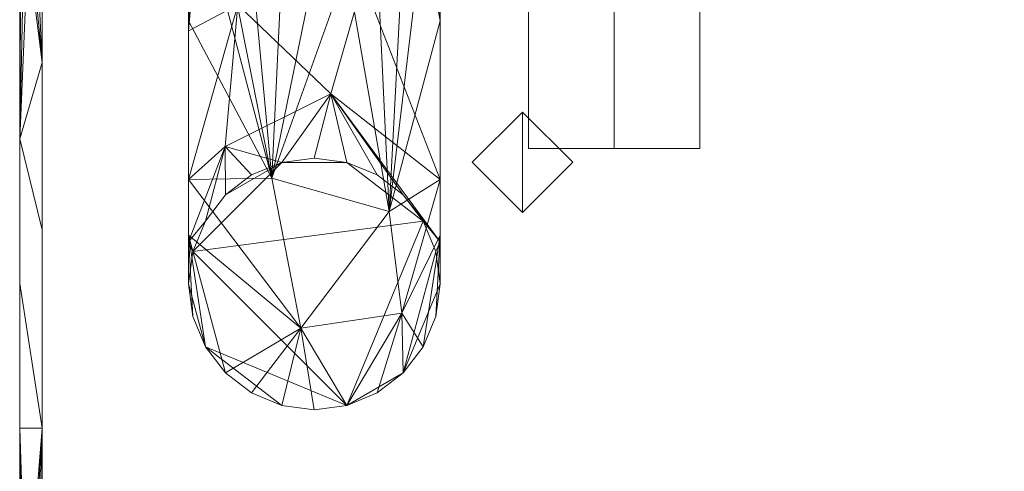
# Model space of a CAD drawing. Header units: millimetres. Extents: x -22 to 71, y -143 to 46.
# Tile 11 of 13: x -22 to 21, y 0 to 20. Entities that reach past the tile are written whole.
import ezdxf

# ---------------------------------------------------------------- set-up
doc = ezdxf.new("R2010")
doc.units = ezdxf.units.MM
doc.layers.add('M-520-M_DRAINAGE_FW', color=2, linetype='Continuous', lineweight=30)

# ---------------------------------------------------------------- blocks, each defined once
blk = doc.blocks.new('FFAS1305-101500BF0 - Acacia Evolution High Spout Basin Mixer with Pop-up Drain-3522-3D View 1')
at = {"layer": 'M-520-M_DRAINAGE_FW', "lineweight": 9}
mesh = blk.add_polyface(dxfattribs=at)
corners = [(0.25, 13.923, 18.307), (4, 13.923, 20), (4, 42.496, 20), (0.25, 42.496, 18.307)]
mesh.append_faces([[corners[k] for k in face] for face in [(3, 0, 1, 2)]])
mesh = blk.add_polyface(dxfattribs=at)
corners = [(0.25, 13.923, 11.693), (0.25, 13.923, 18.307), (0.25, 42.496, 18.307), (0.25, 42.496, 11.693)]
mesh.append_faces([[corners[k] for k in face] for face in [(0, 1, 2, 3)]])
mesh = blk.add_polyface(dxfattribs=at)
corners = [(4, 13.923, 10), (0.25, 13.923, 11.693), (0.25, 42.496, 11.693), (4, 42.496, 10)]
mesh.append_faces([[corners[k] for k in face] for face in [(3, 0, 1, 2)]])
mesh = blk.add_polyface(dxfattribs=at)
corners = [(4, 13.923, 20), (7.75, 13.923, 18.307), (7.75, 42.496, 18.307), (4, 42.496, 20)]
mesh.append_faces([[corners[k] for k in face] for face in [(3, 0, 1, 2)]])
mesh = blk.add_polyface(dxfattribs=at)
corners = [(7.75, 13.923, 11.693), (4, 13.923, 10), (4, 42.496, 10), (7.75, 42.496, 11.693)]
mesh.append_faces([[corners[k] for k in face] for face in [(3, 0, 1, 2)]])
mesh = blk.add_polyface(dxfattribs=at)
corners = [(7.75, 13.923, 18.307), (7.75, 13.923, 11.693), (7.75, 42.496, 11.693), (7.75, 42.496, 18.307)]
mesh.append_faces([[corners[k] for k in face] for face in [(3, 0, 1, 2)]])
mesh = blk.add_polyface(dxfattribs=at)
corners = [(-14.614, 25.587, -68.024), (-14.614, 12.575, -48.549), (-14.614, 8.005, -25.578), (-14.427, 9.429, -25.578), (-13.877, 10.755, -25.578), (-13.003, 11.895, -25.578), (-11.864, 12.769, -25.578), (-10.538, 13.318, -25.578), (-9.114, 13.505, -25.578), (-7.691, 13.318, -25.578), (-6.364, 12.769, -25.578), (-5.225, 11.895, -25.578), (-4.351, 10.755, -25.578), (-3.802, 9.429, -25.578), (-3.614, 8.005, -25.578), (-3.614, 12.575, -48.549), (-3.614, 25.587, -68.024), (-3.802, 26.594, -67.017), (-4.351, 27.531, -66.079), (-5.225, 28.337, -65.274), (-6.364, 28.955, -64.655), (-7.691, 29.344, -64.267), (-9.114, 29.476, -64.134), (-10.538, 29.344, -64.267), (-11.864, 28.955, -64.655), (-13.003, 28.337, -65.274), (-13.877, 27.531, -66.079), (-14.427, 26.594, -67.017), (-8.396, 16.326, -43.037), (-14.614, 9.853, -34.867), (-3.614, 20.325, -60.149), (-12.462, 20.213, -54.069), (-3.614, 9.853, -34.867), (-13.008, 14.011, -40.864), (-6.979, 21.251, -54.421), (-14.614, 19.081, -58.286)]
mesh.append_faces([[corners[k] for k in face] for face in [(17, 30, 16), (35, 27, 0)]], dxfattribs={"vtx0": -1})
mesh.append_faces([[corners[k] for k in face] for face in [(30, 34, 15), (5, 33, 4), (4, 29, 3), (21, 34, 20), (7, 33, 6), (8, 28, 7), (23, 34, 22), (19, 34, 18), (18, 30, 17)]], dxfattribs={"vtx0": -1, "vtx1": -1})
mesh.append_faces([[corners[k] for k in face] for face in [(34, 30, 18), (29, 4, 33), (31, 33, 28), (7, 28, 33), (28, 11, 32), (23, 31, 34), (35, 31, 26), (15, 34, 28), (31, 28, 34), (33, 31, 1)]], dxfattribs={"vtx0": -1, "vtx1": -1, "vtx2": -1})
mesh.append_faces([[corners[k] for k in face] for face in [(32, 11, 12), (28, 9, 10), (28, 8, 9), (28, 32, 15), (34, 19, 20), (31, 25, 26), (28, 10, 11)]], dxfattribs={"vtx0": -1, "vtx2": -1})
mesh.append_faces([[corners[k] for k in face] for face in [(2, 3, 29)]], dxfattribs={"vtx1": -1})
mesh.append_faces([[corners[k] for k in face] for face in [(12, 13, 32), (35, 1, 31), (5, 6, 33), (21, 22, 34), (1, 29, 33), (23, 24, 31), (26, 27, 35), (24, 25, 31)]], dxfattribs={"vtx1": -1, "vtx2": -1})
mesh.append_faces([[corners[k] for k in face] for face in [(13, 14, 32)]], dxfattribs={"vtx2": -1})
mesh = blk.add_polyface(dxfattribs=at)
corners = [(-3.614, 25.587, -68.024), (-3.614, 12.575, -48.549), (-3.614, 8.005, -25.578), (-3.802, 6.582, -25.578), (-4.351, 5.255, -25.578), (-5.225, 4.116, -25.578), (-6.364, 3.242, -25.578), (-7.691, 2.693, -25.578), (-9.114, 2.505, -25.578), (-10.538, 2.693, -25.578), (-11.864, 3.242, -25.578), (-13.003, 4.116, -25.578), (-13.877, 5.255, -25.578), (-14.427, 6.582, -25.578), (-14.614, 8.005, -25.578), (-14.614, 12.575, -48.549), (-14.614, 25.587, -68.024), (-14.427, 24.58, -69.03), (-13.877, 23.642, -69.968), (-13.003, 22.837, -70.774), (-11.864, 22.219, -71.392), (-10.538, 21.83, -71.78), (-9.114, 21.698, -71.913), (-7.691, 21.83, -71.78), (-6.364, 22.219, -71.392), (-5.225, 22.837, -70.774), (-4.351, 23.642, -69.968), (-3.802, 24.58, -69.03), (-9.705, 6.076, -46.815), (-14.614, 19.515, -58.936), (-3.614, 19.515, -58.936), (-10.97, 12.627, -59.956), (-14.614, 10.138, -36.298), (-3.614, 10.138, -36.298), (-5.834, 11.173, -55.905), (-5.277, 6.727, -43.836)]
mesh.append_faces([[corners[k] for k in face] for face in [(17, 29, 16)]], dxfattribs={"vtx0": -1})
mesh.append_faces([[corners[k] for k in face] for face in [(12, 32, 11), (6, 35, 5), (15, 28, 32), (29, 31, 15), (4, 33, 3), (5, 35, 4), (7, 35, 6), (8, 28, 7), (20, 31, 19), (18, 29, 17), (25, 34, 24), (27, 30, 26)]], dxfattribs={"vtx0": -1, "vtx1": -1})
mesh.append_faces([[corners[k] for k in face] for face in [(28, 35, 7), (31, 29, 18), (28, 11, 32), (31, 34, 28), (31, 23, 34), (35, 28, 34), (35, 33, 4), (34, 26, 30), (15, 31, 28), (1, 35, 34)]], dxfattribs={"vtx0": -1, "vtx1": -1, "vtx2": -1})
mesh.append_faces([[corners[k] for k in face] for face in [(28, 8, 9), (32, 12, 13), (31, 22, 23), (31, 21, 22), (34, 23, 24), (34, 30, 1)]], dxfattribs={"vtx0": -1, "vtx2": -1})
mesh.append_faces([[corners[k] for k in face] for face in [(2, 3, 33)]], dxfattribs={"vtx1": -1})
mesh.append_faces([[corners[k] for k in face] for face in [(10, 11, 28), (1, 33, 35), (20, 21, 31), (18, 19, 31), (25, 26, 34), (9, 10, 28)]], dxfattribs={"vtx1": -1, "vtx2": -1})
mesh.append_faces([[corners[k] for k in face] for face in [(13, 14, 32), (27, 0, 30)]], dxfattribs={"vtx2": -1})
mesh = blk.add_polyface(dxfattribs=at)
corners = [(-21.013, 22.023, 102), (-21.234, 22.245, 101.975), (-21.449, 22.462, 101.899), (-21.65, 22.664, 101.767), (-21.824, 22.841, 101.575), (-21.951, 22.971, 101.319), (-22, 23.023, 101.013), (-22, -6.977, 101.013), (-21.966, -6.977, 101.269), (-21.868, -6.977, 101.507), (-21.711, -6.977, 101.711), (-21.507, -6.977, 101.868), (-21.269, -6.977, 101.966), (-21.013, -6.977, 102), (-21.013, 10.365, 102), (-22, 8.023, 101.013), (-22, 1.694, 101.013), (-21.013, 1.694, 102), (-21.013, 17.688, 102), (-22, 14.352, 101.013)]
mesh.append_faces([[corners[k] for k in face] for face in [(1, 18, 0)]], dxfattribs={"vtx0": -1})
mesh.append_faces([[corners[k] for k in face] for face in [(2, 18, 1), (9, 16, 8)]], dxfattribs={"vtx0": -1, "vtx1": -1})
mesh.append_faces([[corners[k] for k in face] for face in [(16, 10, 17), (19, 18, 3)]], dxfattribs={"vtx0": -1, "vtx1": -1, "vtx2": -1})
mesh.append_faces([[corners[k] for k in face] for face in [(15, 17, 14, 19), (18, 2, 3), (19, 14, 18), (19, 4, 5)]], dxfattribs={"vtx0": -1, "vtx2": -1})
mesh.append_faces([[corners[k] for k in face] for face in [(10, 11, 17), (3, 4, 19), (9, 10, 16), (11, 12, 17), (15, 16, 17)]], dxfattribs={"vtx1": -1, "vtx2": -1})
mesh.append_faces([[corners[k] for k in face] for face in [(12, 13, 17), (16, 7, 8), (5, 6, 19)]], dxfattribs={"vtx2": -1})
mesh = blk.add_polyface(dxfattribs=at)
corners = [(-22, 23.023, 101.013), (-22, 23.023), (-22, -20.977), (-22, -20.977, 155.977), (-22, -21.346, 159.304), (-22, -22.436, 162.469), (-22, -24.193, 165.319), (-22, -26.531, 167.714), (-22, -29.339, 169.538), (-22, -32.477, 170.702), (-22, -134.475, 170.702), (-22, -134.475, 180), (-22, -32.477, 180), (-22, -25.978, 179.109), (-22, -19.915, 176.603), (-22, -14.683, 172.645), (-22, -10.622, 167.493), (-22, -7.996, 161.481), (-22, -6.977, 155), (-22, -6.977, 101.013)]
mesh.append_faces([[corners[k] for k in face] for face in [(9, 13, 8)]], dxfattribs={"vtx0": -1, "vtx1": -1})
mesh.append_faces([[corners[k] for k in face] for face in [(3, 18, 19, 2)]], dxfattribs={"vtx0": -1, "vtx2": -1})
mesh.append_faces([[corners[k] for k in face] for face in [(1, 2, 19, 0)]], dxfattribs={"vtx1": -1})
mesh.append_faces([[corners[k] for k in face] for face in [(12, 13, 9, 10), (7, 8, 13, 14), (5, 6, 15, 16), (4, 5, 16, 17), (6, 7, 14, 15), (3, 4, 17, 18)]], dxfattribs={"vtx1": -1, "vtx3": -1})
mesh.append_faces([[corners[k] for k in face] for face in [(10, 11, 12)]], dxfattribs={"vtx2": -1})
mesh = blk.add_polyface(dxfattribs=at)
corners = [(22, -20.977), (-22, -20.977), (-22, 23.023), (22, 23.023)]
mesh.append_faces([[corners[k] for k in face] for face in [(0, 1, 2, 3)]])
mesh = blk.add_polyface(dxfattribs=at)
corners = [(70.8, -19.99, 102), (70.8, 22.057, 102), (40.8, 22.057, 102), (40.8, -19.99, 102), (38.061, 22.057, 102), (22, 22.023, 102), (-21.013, 22.023, 102), (-21.013, -6.977, 102), (22, -6.977, 102), (22, -19.99, 102), (38.061, -19.99, 102)]
mesh.append_faces([[corners[k] for k in face] for face in [(3, 0, 1, 2)]])
mesh.append_faces([[corners[k] for k in face] for face in [(10, 8, 9)]], dxfattribs={"vtx0": -1})
mesh.append_faces([[corners[k] for k in face] for face in [(8, 10, 4, 5)]], dxfattribs={"vtx0": -1, "vtx3": -1})
mesh.append_faces([[corners[k] for k in face] for face in [(5, 6, 7, 8)]], dxfattribs={"vtx3": -1})
mesh = blk.add_polyface(dxfattribs=at)
corners = [(0, 13.323, -227), (0, 11.123, -227), (-2.2, 13.323, -227), (0, 15.523, -227)]
mesh.append_faces([[corners[k] for k in face] for face in [(2, 3, 0, 1)]])
mesh = blk.add_polyface(dxfattribs=at)
corners = [(0, 15.523), (-2.2, 13.323), (0, 11.123), (0, 13.323)]
mesh.append_faces([[corners[k] for k in face] for face in [(3, 0, 1, 2)]])
mesh = blk.add_polyface(dxfattribs=at)
corners = [(0, 15.523, -227), (-2.2, 13.323, -227), (0, 11.123, -227), (0, 11.123), (-2.2, 13.323), (0, 15.523), (0, 11.123, -123.419), (0, 15.523, -113.5), (0, 15.523, -175.21), (0, 11.123, -175.21), (0, 15.523, -51.79), (0, 11.123, -61.71), (0, 11.123, -25.895), (0, 15.523, -201.105), (0, 15.523, -25.895), (0, 11.123, -201.105), (0, 15.523, -144.355), (0, 15.523, -82.645), (0, 11.123, -149.314), (0, 11.123, -92.564)]
mesh.append_faces([[corners[k] for k in face] for face in [(1, 15, 13), (4, 14, 12)]], dxfattribs={"vtx0": -1, "vtx1": -1, "vtx2": -1})
mesh.append_faces([[corners[k] for k in face] for face in [(12, 14, 10, 11), (16, 18, 6, 7), (8, 9, 18, 16), (19, 17, 7, 6), (13, 15, 9, 8), (11, 10, 17, 19)]], dxfattribs={"vtx0": -1, "vtx2": -1})
mesh.append_faces([[corners[k] for k in face] for face in [(3, 4, 12)]], dxfattribs={"vtx1": -1})
mesh.append_faces([[corners[k] for k in face] for face in [(4, 5, 14), (1, 2, 15), (13, 0, 1)]], dxfattribs={"vtx2": -1})
mesh = blk.add_polyface(dxfattribs=at)
corners = [(0, 13.323, -227), (0, 15.523, -227), (2.2, 13.323, -227), (0, 11.123, -227)]
mesh.append_faces([[corners[k] for k in face] for face in [(0, 1, 2, 3)]])
mesh = blk.add_polyface(dxfattribs=at)
corners = [(0, 11.123), (2.2, 13.323), (0, 15.523), (0, 13.323)]
mesh.append_faces([[corners[k] for k in face] for face in [(1, 2, 3, 0)]])
mesh = blk.add_polyface(dxfattribs=at)
corners = [(0, 11.123, -227), (2.2, 13.323, -227), (0, 15.523, -227), (0, 15.523), (2.2, 13.323), (0, 11.123), (0, 11.123, -123.419), (0, 15.523, -113.5), (0, 15.523, -51.79), (0, 11.123, -61.71), (0, 15.523, -175.21), (0, 11.123, -175.21), (0, 11.123, -201.105), (0, 11.123, -25.895), (0, 15.523, -201.105), (0, 15.523, -25.895), (0, 11.123, -92.564), (0, 15.523, -144.355), (0, 15.523, -82.645), (0, 11.123, -149.314)]
mesh.append_faces([[corners[k] for k in face] for face in [(13, 15, 4), (1, 14, 12)]], dxfattribs={"vtx0": -1, "vtx1": -1, "vtx2": -1})
mesh.append_faces([[corners[k] for k in face] for face in [(12, 14, 10, 11)]], dxfattribs={"vtx0": -1, "vtx2": -1})
mesh.append_faces([[corners[k] for k in face] for face in [(18, 8, 9, 16), (19, 11, 10, 17), (6, 19, 17, 7), (8, 15, 13, 9), (7, 18, 16, 6)]], dxfattribs={"vtx1": -1, "vtx3": -1})
mesh.append_faces([[corners[k] for k in face] for face in [(12, 0, 1), (1, 2, 14), (4, 5, 13), (15, 3, 4)]], dxfattribs={"vtx2": -1})
mesh = blk.add_polyface(dxfattribs=at)
corners = [(7.75, 13.923, 18.307), (4, 13.923, 20), (0.25, 13.923, 18.307), (0.25, 13.923, 11.693), (4, 13.923, 10), (7.75, 13.923, 11.693)]
mesh.append_faces([[corners[k] for k in face] for face in [(2, 3, 4, 1)]], dxfattribs={"vtx2": -1})
mesh.append_faces([[corners[k] for k in face] for face in [(4, 5, 0, 1)]], dxfattribs={"vtx3": -1})
mesh = blk.add_polyface(dxfattribs=at)
corners = [(-14.614, 8.005), (-14.427, 6.582), (-13.877, 5.255), (-13.003, 4.116), (-11.864, 3.242), (-10.538, 2.693), (-9.114, 2.505), (-7.691, 2.693), (-6.364, 3.242), (-5.225, 4.116), (-4.351, 5.255), (-3.802, 6.582), (-3.614, 8.005), (-3.802, 9.429), (-4.351, 10.755), (-5.225, 11.895), (-6.364, 12.769), (-7.691, 13.318), (-9.114, 13.505), (-10.538, 13.318), (-11.864, 12.769), (-13.003, 11.895), (-13.877, 10.755), (-14.427, 9.429)]
mesh.append_faces([[corners[k] for k in face] for face in [(5, 2, 3, 4)]], dxfattribs={"vtx0": -1})
mesh.append_faces([[corners[k] for k in face] for face in [(7, 2, 5, 6)]], dxfattribs={"vtx0": -1, "vtx1": -1})
mesh.append_faces([[corners[k] for k in face] for face in [(23, 7, 14)]], dxfattribs={"vtx0": -1, "vtx1": -1, "vtx2": -1})
mesh.append_faces([[corners[k] for k in face] for face in [(17, 19, 23, 14)]], dxfattribs={"vtx0": -1, "vtx1": -1, "vtx2": -1, "vtx3": -1})
mesh.append_faces([[corners[k] for k in face] for face in [(9, 12, 13)]], dxfattribs={"vtx0": -1, "vtx2": -1})
mesh.append_faces([[corners[k] for k in face] for face in [(9, 13, 14, 7)]], dxfattribs={"vtx0": -1, "vtx2": -1, "vtx3": -1})
mesh.append_faces([[corners[k] for k in face] for face in [(8, 9, 7), (18, 19, 17)]], dxfattribs={"vtx1": -1})
mesh.append_faces([[corners[k] for k in face] for face in [(23, 0, 2, 7)]], dxfattribs={"vtx1": -1, "vtx2": -1, "vtx3": -1})
mesh.append_faces([[corners[k] for k in face] for face in [(19, 20, 21), (0, 1, 2), (15, 16, 17, 14)]], dxfattribs={"vtx2": -1})
mesh.append_faces([[corners[k] for k in face] for face in [(21, 22, 23, 19)]], dxfattribs={"vtx2": -1, "vtx3": -1})
mesh.append_faces([[corners[k] for k in face] for face in [(9, 10, 11, 12)]], dxfattribs={"vtx3": -1})
mesh = blk.add_polyface(dxfattribs=at)
corners = [(-14.614, 8.005), (-14.427, 9.429), (-13.877, 10.755), (-13.003, 11.895), (-11.864, 12.769), (-10.538, 13.318), (-9.114, 13.505), (-7.691, 13.318), (-6.364, 12.769), (-5.225, 11.895), (-4.351, 10.755), (-3.802, 9.429), (-3.614, 8.005), (-3.614, 8.005, -25.578), (-3.802, 9.429, -25.578), (-4.351, 10.755, -25.578), (-5.225, 11.895, -25.578), (-6.364, 12.769, -25.578), (-7.691, 13.318, -25.578), (-9.114, 13.505, -25.578), (-10.538, 13.318, -25.578), (-11.864, 12.769, -25.578), (-13.003, 11.895, -25.578), (-13.877, 10.755, -25.578), (-14.427, 9.429, -25.578), (-14.614, 8.005, -25.578)]
mesh.append_faces([[corners[k] for k in face] for face in [(1, 24, 25, 0)]], dxfattribs={"vtx0": -1})
mesh.append_faces([[corners[k] for k in face] for face in [(11, 14, 15, 10), (9, 16, 17, 8), (10, 15, 16, 9), (8, 17, 18, 7), (19, 6, 7, 18), (5, 20, 21, 4), (4, 21, 22, 3), (2, 23, 24, 1), (3, 22, 23, 2), (20, 5, 6, 19)]], dxfattribs={"vtx0": -1, "vtx2": -1})
mesh.append_faces([[corners[k] for k in face] for face in [(12, 13, 14, 11)]], dxfattribs={"vtx2": -1})
mesh = blk.add_polyface(dxfattribs=at)
corners = [(-3.614, 8.005), (-3.802, 6.582), (-4.351, 5.255), (-5.225, 4.116), (-6.364, 3.242), (-7.691, 2.693), (-9.114, 2.505), (-10.538, 2.693), (-11.864, 3.242), (-13.003, 4.116), (-13.877, 5.255), (-14.427, 6.582), (-14.614, 8.005), (-14.614, 8.005, -25.578), (-14.427, 6.582, -25.578), (-13.877, 5.255, -25.578), (-13.003, 4.116, -25.578), (-11.864, 3.242, -25.578), (-10.538, 2.693, -25.578), (-9.114, 2.505, -25.578), (-7.691, 2.693, -25.578), (-6.364, 3.242, -25.578), (-5.225, 4.116, -25.578), (-4.351, 5.255, -25.578), (-3.802, 6.582, -25.578), (-3.614, 8.005, -25.578)]
mesh.append_faces([[corners[k] for k in face] for face in [(1, 24, 25, 0)]], dxfattribs={"vtx0": -1})
mesh.append_faces([[corners[k] for k in face] for face in [(11, 14, 15, 10), (9, 16, 17, 8), (10, 15, 16, 9), (8, 17, 18, 7), (19, 6, 7, 18), (5, 20, 21, 4), (4, 21, 22, 3), (2, 23, 24, 1), (3, 22, 23, 2), (20, 5, 6, 19)]], dxfattribs={"vtx0": -1, "vtx2": -1})
mesh.append_faces([[corners[k] for k in face] for face in [(12, 13, 14, 11)]], dxfattribs={"vtx2": -1})

msp = doc.modelspace()

# ---------------------------------------------------------------- block references
at = {"layer": 'M-520-M_DRAINAGE_FW', "lineweight": 9}
msp.add_blockref('FFAS1305-101500BF0 - Acacia Evolution High Spout Basin Mixer with Pop-up Drain-3522-3D View 1', (0, 0), dxfattribs=at)

doc.saveas('drawing.dxf')
